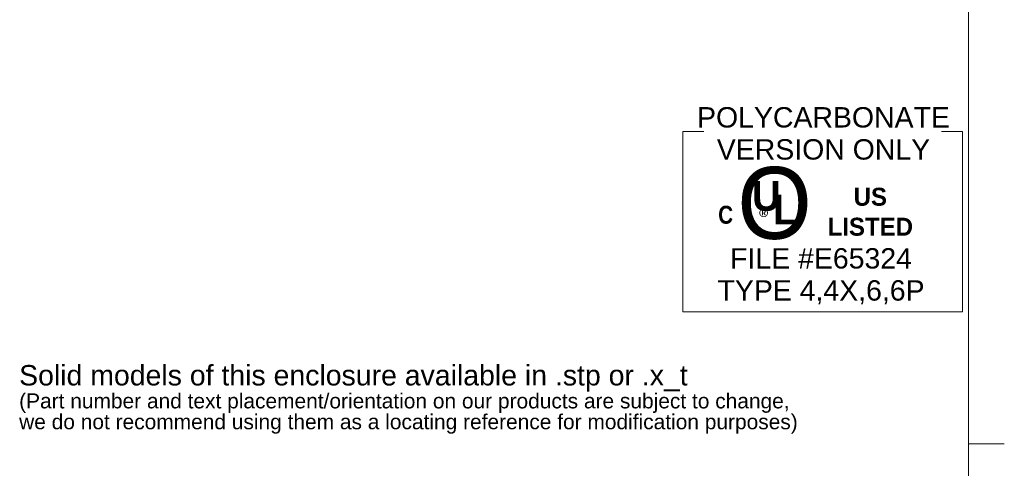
# Model space of a CAD drawing. Header units: millimetres. Extents: x 15 to 916, y 15 to 705.
# Tile 13 of 19: x 642 to 916, y 353 to 478. Entities that reach past the tile are written whole.
import ezdxf

# ---------------------------------------------------------------- set-up
doc = ezdxf.new("R2010")
doc.units = ezdxf.units.MM
doc.header["$LTSCALE"] = 3.333333
doc.layers.get('0').update_dxf_attribs({"lineweight": 25})
doc.layers.add('Sketch Geometry (ANSI)', color=7, linetype='Continuous', lineweight=9)
doc.layers.add('Symbol (ANSI)', color=7, linetype='Continuous', lineweight=9)
doc.styles.add('Note Text (ANSI)', font='arial.ttf')

# ---------------------------------------------------------------- blocks, each defined once
blk = doc.blocks.new('UL 1554 4_4X_6_6P')
at = {"layer": 'Sketch Geometry (ANSI)'}
for p, q in [((-11.678, 7.522), (-11.678, -7.522)), ((-11.678, 7.522), (-9.925, 7.522)), ((11.678, 7.522), (9.925, 7.522)), ((11.678, -7.522), (11.678, 7.522)), ((-11.678, -7.522), (11.678, -7.522))]:
    blk.add_line(p, q, dxfattribs=at)
at = {"layer": 'Symbol (ANSI)', "insert": (0.071, 7.362), "char_height": 1.7, "width": 21.12172, "attachment_point": 5, "line_spacing_factor": 0.944221, "style": 'Note Text (ANSI)'}
blk.add_mtext('\\fArial|b0|i0;POLYCARBONATE VERSION ONLY', dxfattribs=at)
at = {"layer": 'Symbol (ANSI)', "attachment_point": 5, "style": 'Note Text (ANSI)'}
for s, insert, char_height, width in [('\\fCentury Gothic|b0|i0;\\H6.0000;O', (-4.012, 1.527), 6, 7.62513), ('\\fCentury Gothic|b1|i0;\\H1.5000;US LISTED', (3.982, 0.824), 1.5, 9.02226)]:
    blk.add_mtext(s, dxfattribs=dict(at, insert=insert, char_height=char_height, width=width))
for s, insert, char_height in [('\\fCentury Gothic|b1|i0;\\H2.5000;U', (-4.694, 2.14), 2.5), ('\\fCentury Gothic|b1|i0;\\H2.5000;L', (-3.136, 1.021), 2.5), ('\\fCalibri|b0|i0;\\H1.5000;®', (-4.763, 0.231), 1.5)]:
    blk.add_mtext(s, dxfattribs=dict(at, insert=insert, char_height=char_height))
for s, insert, char_height, line_spacing_factor in [('\\fSwis721 Cn BT|b1|i0;\\H1.5000;C\\fSwis721 Cn BT|b1|i0;\\H2.0000;\\P', (-8.1, 0.571), 1.5, 4), ('\\fArial|b0|i0;FILE #E65324\\P\\fArial|b0|i0;TYPE 4,4X,6,6P', (-0.133, -4.552), 1.7, 0.944221)]:
    blk.add_mtext(s, dxfattribs=dict(at, insert=insert, char_height=char_height, line_spacing_factor=line_spacing_factor))
blk = doc.blocks.new('Borders Hammond border')
at = {"layer": 'Sketch Geometry (ANSI)'}
for p, q in [((271.9, 7.5), (271.9, 208.4)), ((271.9, 107.95), (274.9, 107.95))]:
    blk.add_line(p, q, dxfattribs=at)

msp = doc.modelspace()

# ---------------------------------------------------------------- block references
at = {"xscale": 3.333333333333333, "yscale": 3.333333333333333, "zscale": 3.333333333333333}
for name, p in [('Borders Hammond border', (0, 0)), ('UL 1554 4_4X_6_6P', (865.7592, 421.6345))]:
    msp.add_blockref(name, p, dxfattribs=at)

# ---------------------------------------------------------------- texts
at = {"layer": 'Symbol (ANSI)', "color": 5, "true_color": 0x0000ff, "insert": (642.0797, 372.214), "char_height": 5.6666667, "width": 247.679518, "attachment_point": 4, "line_spacing_factor": 0.834474, "style": 'Note Text (ANSI)'}
msp.add_mtext('Solid models of this enclosure available in .stp or .x_t{\\H1.1176x;\\P\\H0.6579x;(Part number and text placement/orientation on our products are subject to change,\\H1.2642x; \\H0.79104x;\\Pwe do not recommend using them as a locating reference for modification purposes)\\H1.066x; }', dxfattribs=at)

doc.saveas('drawing.dxf')
